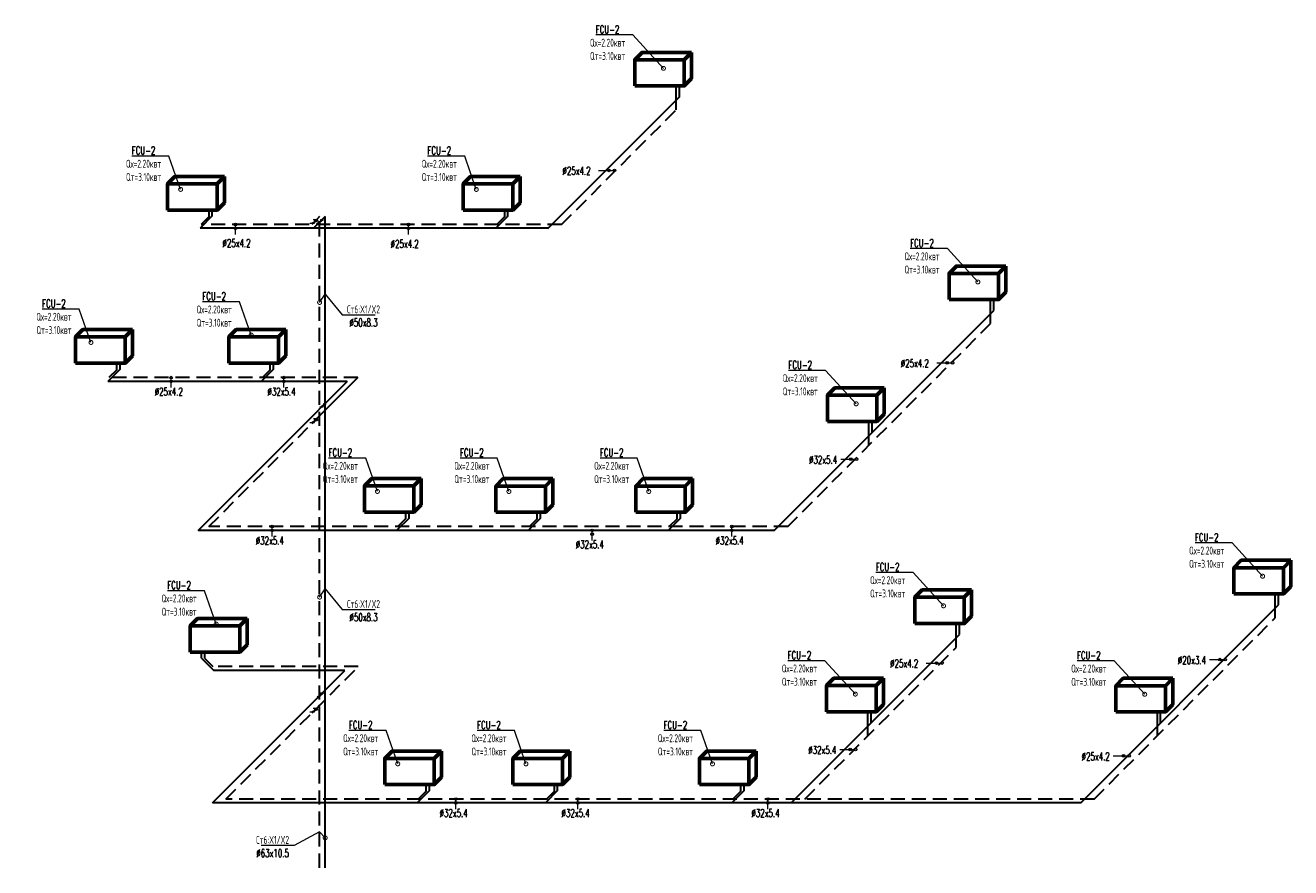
# Model space of a CAD drawing. Header units: inches. Extents: x 8001 to 766003, y -84601 to 563258.
# Tile 45 of 188: x 231502 to 260161, y 232384 to 251456. Entities that reach past the tile are written whole.
import ezdxf
from ezdxf import colors
from ezdxf.entities.mleader import LeaderData, LeaderLine
from ezdxf.math import Vec2, Vec3

# ---------------------------------------------------------------- set-up
doc = ezdxf.new("R2010")
doc.units = ezdxf.units.IN
doc.header["$MEASUREMENT"] = 0
doc.linetypes.add('CONTINOUS', pattern=[0])
doc.linetypes.add('HIDDEN', pattern=[9.525, 6.35, -3.175])
for name, color, linetype, lineweight in [('Fancoil', 4, 'Continuous', 60), ('SGM-M-400-TEXT', 140, 'CONTINOUS', 20), ('SGM-M-500-11-HI-TEXT', 11, 'CONTINOUS', 20), ('SGM-M-500-9-HI-EQM', 150, 'CONTINOUS', 20), ('SGM-M-700-5-HVAC-WS-CWS-FCU', 32, 'CONTINOUS', 30), ('SGM-M-700-6-HVAC-WS-CWR-FCU', 141, 'HIDDEN', 30), ('ОВ', 250, 'Continuous', 25)]:
    doc.layers.add(name, color=color, linetype=linetype, lineweight=lineweight)
doc.styles.add('SGM_MKN', font='romans.shx', dxfattribs={"width": 0.65, "height": 100})

# ---------------------------------------------------------------- blocks, each defined once
blk = doc.blocks.new('flaid 54512')
at = {"layer": 'ОВ', "color": 0, "lineweight": 60}
blk.add_lwpolyline([(1359433, -675694), (1359267, -675861), (1358146, -675861), (1358312, -675694)], close=True, dxfattribs=at)
for points in [[(1359433, -675694), (1359433, -676287)], [(1358146, -675861), (1358146, -676454)], [(1359267, -675861), (1359267, -676454)], [(1359433, -676287), (1359433, -676287), (1359267, -676454), (1358146, -676454)]]:
    blk.add_lwpolyline(points, dxfattribs=at)
blk = doc.blocks.new('_DotSmall')
at = {"color": 0, "linetype": 'ByBlock', "const_width": 0.5}
blk.add_lwpolyline([(-0.0625, 0, 1), (0.0625, 0, 1)], format="xyb", close=True, dxfattribs=at)

msp = doc.modelspace()

# ---------------------------------------------------------------- linework, layer by layer
at = {"layer": 'SGM-M-500-11-HI-TEXT', "color": 5, "ltscale": 30}
for p, q in [((244487.967, 248170.992, -80), (244844.281, 248170.992, -80)), ((236259.554, 246717.396, -80), (236259.554, 246944.676, -80)), ((240178.553, 246717.418, -80), (240178.553, 246944.697, -80)), ((252148.748, 243811.838, -40), (252505.062, 243811.838, -40)), ((234802.554, 243251.736, -40), (234802.554, 243479.015, -40)), ((237357.054, 243251.736, -40), (237357.054, 243479.015, -40)), ((249969.763, 241633.385, -40), (250326.077, 241633.385, -40)), ((237091.554, 239878.789, -40), (237091.554, 240106.068, -40)), ((244339.054, 239793.959, -40), (244339.054, 240021.238, -40)), ((247507.054, 239878.825, -40), (247507.054, 240106.104, -40)), ((251908.697, 237016.961, -40), (252265.01, 237016.961, -40)), ((258322.785, 237094.093, -40), (258679.099, 237094.093, -40)), ((249951.656, 235060.592, -40), (250307.97, 235060.592, -40)), ((256143.8, 234915.64, -40), (256500.114, 234915.64, -40)), ((241254.553, 233710.858, -40), (241254.553, 233938.137, -40)), ((244017.053, 233710.873, -40), (244017.053, 233938.152, -40)), ((248318.053, 233710.894, -40), (248318.053, 233938.173, -40))]:
    msp.add_line(p, q, dxfattribs=at)
for centre in [(244719.879, 248170.992, -80), (244844.281, 248170.992, -80), (236259.553, 246859.825, -80), (236259.554, 246944.676, -80), (240178.553, 246944.697, -80), (240178.553, 246859.846, -80), (252380.66, 243811.838, -40), (252505.062, 243811.838, -40), (234802.553, 243394.164, -40), (234802.554, 243479.015, -40), (237357.053, 243394.164, -40), (237357.054, 243479.015, -40), (250201.675, 241633.385, -40), (250326.077, 241633.385, -40), (237091.554, 240106.068, -40), (237091.554, 240021.217, -40), (244339.054, 240021.238, -40), (244339.054, 239936.387, -40), (247507.053, 240021.253, -40), (247507.054, 240106.104, -40), (252140.608, 237016.961, -40), (252265.01, 237016.961, -40), (258554.697, 237094.093, -40), (258679.099, 237094.093, -40), (250183.568, 235060.592, -40), (250307.97, 235060.592, -40), (256375.712, 234915.64, -40), (256500.114, 234915.64, -40), (241254.553, 233938.137, -40), (241254.553, 233853.286, -40), (244017.053, 233938.152, -40), (244017.053, 233853.301, -40), (248318.053, 233938.173, -40), (248318.053, 233853.322, -40)]:
    msp.add_circle(centre, 30, dxfattribs=at)
at = {"layer": 'SGM-M-500-9-HI-EQM', "ltscale": 30}
for p, q in [((238129.386, 247053.404, -80), (238025.386, 247053.404, -80)), ((238056.7, 247064.717, -80), (238034.072, 247042.09, -80)), ((238057.788, 247013.806, -80), (238129.386, 247053.404, -80)), ((238057.788, 247013.806, -80), (238065.386, 247053.404, -80)), ((238110.592, 246974.208, -80), (238253.788, 247053.404, -80)), ((238132.746, 247020.296, -80), (238136.515, 247039.942, -80)), ((238189.788, 247053.404, -80), (238174.592, 246974.208, -80)), ((238253.788, 247053.404, -80), (238189.788, 247053.404, -80)), ((237946.19, 246974.208, -80), (238050.19, 246974.208, -80)), ((237986.19, 246974.208, -80), (238057.788, 247013.806, -80)), ((238050.19, 246974.208, -80), (238057.788, 247013.806, -80)), ((238055.432, 247001.527, -80), (238113.947, 247018.366, -80)), ((238116.303, 247030.645, -80), (238057.788, 247013.806, -80)), ((238174.592, 246974.208, -80), (238110.592, 246974.208, -80)), ((238113.947, 247018.366, -80), (238116.303, 247030.645, -80)), ((238115.125, 247024.506, -80), (238134.63, 247030.119, -80)), ((238173.102, 242807.063, -80), (238316.298, 242886.259, -80)), ((238237.102, 242807.063, -80), (238173.102, 242807.063, -80)), ((238252.298, 242886.259, -80), (238237.102, 242807.063, -80)), ((238316.298, 242886.259, -80), (238252.298, 242886.259, -80)), ((237946.7, 242465.342, -80), (238050.7, 242465.342, -80)), ((237986.7, 242465.342, -80), (238058.298, 242504.94, -80)), ((238129.896, 242544.538, -80), (238025.896, 242544.538, -80)), ((238057.21, 242555.851, -80), (238034.583, 242533.224, -80)), ((238050.7, 242465.342, -80), (238058.298, 242504.94, -80)), ((238055.942, 242492.661, -80), (238114.457, 242509.5, -80)), ((238058.298, 242504.94, -80), (238129.896, 242544.538, -80)), ((238058.298, 242504.94, -80), (238065.896, 242544.538, -80)), ((238116.813, 242521.779, -80), (238058.298, 242504.94, -80)), ((238114.457, 242509.5, -80), (238116.813, 242521.779, -80)), ((238115.635, 242515.64, -80), (238135.14, 242521.253, -80)), ((238133.256, 242511.43, -80), (238137.025, 242531.076, -80)), ((238111.904, 236253.434, -80), (238255.1, 236332.63, -80)), ((238175.904, 236253.434, -80), (238111.904, 236253.434, -80)), ((238191.1, 236332.63, -80), (238175.904, 236253.434, -80)), ((238255.1, 236332.63, -80), (238191.1, 236332.63, -80)), ((237946.26, 235910.489, -80), (238050.26, 235910.489, -80)), ((237986.26, 235910.489, -80), (238057.858, 235950.087, -80)), ((238129.456, 235989.685, -80), (238025.456, 235989.685, -80)), ((238056.77, 236000.999, -80), (238034.143, 235978.371, -80)), ((238050.26, 235910.489, -80), (238057.858, 235950.087, -80)), ((238055.502, 235937.808, -80), (238114.018, 235954.648, -80)), ((238057.858, 235950.087, -80), (238129.456, 235989.685, -80)), ((238057.858, 235950.087, -80), (238065.456, 235989.685, -80)), ((238116.374, 235966.926, -80), (238057.858, 235950.087, -80)), ((238114.018, 235954.648, -80), (238116.374, 235966.926, -80)), ((238115.196, 235960.787, -80), (238134.701, 235966.4, -80))]:
    msp.add_line(p, q, dxfattribs=at)
for centre in [(238182.19, 247013.806, -80), (238244.7, 242846.661, -80), (238183.502, 236293.032, -80)]:
    msp.add_ellipse(centre, major_axis=(27.029, 11.196), ratio=0.414213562, start_param=1.570796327, end_param=7.853981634, dxfattribs=at)
at = {"layer": 'SGM-M-700-5-HVAC-WS-CWS-FCU', "ltscale": 500}
for p, q in [((246316.236, 249832.086, -80), (246316.236, 250082.103, -80)), ((243340.135, 246857.16, -80), (246316.236, 249833.313, -80)), ((235736.84, 247138.443, -80), (235459.054, 246860.663, -80)), ((235736.84, 247138.443, -80), (235736.84, 247271.834, -80)), ((238291.998, 247123.614, -80), (238221.788, 247053.404, -80)), ((238293.802, 232383.731, -80), (238291.998, 247123.614, -80)), ((242433.988, 247137.638, -80), (242156.202, 246859.858, -80)), ((242433.988, 247137.638, -80), (242433.988, 247271.03, -80)), ((243342.838, 246859.864, -80), (235459.054, 246860.663, -80)), ((238142.592, 246974.208, -80), (238028.107, 246859.722, -80)), ((253437.6, 244995.311, -40), (253437.6, 245245.328, -40)), ((248460.93, 240018.555, -40), (253437.6, 244995.311, -40)), ((233651.329, 243672.912, -40), (233372.554, 243394.143, -40)), ((233651.329, 243672.913, -40), (233651.329, 243806.304, -40)), ((237125.553, 243672.836, -80), (236846.778, 243394.067, -80)), ((237125.554, 243672.837, -80), (237125.554, 243806.228, -80)), ((238792.2, 243394.16, -40), (233372.554, 243394.143, -40)), ((238792.2, 243394.16, -80), (238284.298, 242886.259, -80)), ((235419.23, 240021.191, -40), (238147.859, 242749.82, -80)), ((238205.102, 242807.063, -80), (238090.617, 242692.577, -80)), ((250679.888, 242237.552, -40), (250679.888, 242487.569, -40)), ((240193.892, 240299.897, -40), (239916.106, 240022.118, -40)), ((240193.892, 240299.898, -40), (240193.892, 240433.289, -40)), ((243172.34, 240299.01, -40), (242894.554, 240021.23, -40)), ((243172.34, 240299.01, -40), (243172.34, 240432.402, -40)), ((246339.34, 240299.026, -40), (246061.554, 240021.247, -40)), ((246339.34, 240299.027, -40), (246339.34, 240432.418, -40)), ((248463.634, 240021.259, -40), (235419.231, 240021.191, -40)), ((259885.94, 238333.147, -40), (259885.94, 238583.164, -40)), ((255408.359, 233853.363, -40), (259885.94, 238333.147, -40)), ((252659.887, 237662.433, -40), (252659.887, 237912.451, -40)), ((248847.43, 233850.624, -40), (252659.887, 237663.147, -40)), ((235496.357, 237130.403, -40), (235496.357, 237263.794, -40)), ((235496.357, 237130.402, -40), (235775.053, 236851.712, -40)), ((235743.73, 233853.26, -40), (238742.202, 236851.732, -40)), ((238742.202, 236851.732, -40), (235775.053, 236851.712, -40)), ((238143.904, 236253.434, -80), (238029.419, 236138.949, -80)), ((238293.31, 236402.84, -80), (238223.1, 236332.63, -80)), ((250661.781, 235664.759, -40), (250661.781, 235914.776, -40)), ((257215.201, 235661.093, -40), (257215.201, 235911.111, -40)), ((240654.392, 234131.968, -40), (240654.392, 234265.359, -40)), ((243558.84, 234131.079, -40), (243558.84, 234264.471, -40)), ((247782.34, 234131.096, -40), (247782.34, 234264.487, -40)), ((240654.392, 234131.967, -40), (240376.606, 233854.187, -40)), ((243558.84, 234131.079, -40), (243281.054, 233853.299, -40)), ((247782.34, 234131.095, -40), (247504.554, 233853.316, -40)), ((255408.359, 233853.363, -40), (235743.593, 233853.26, -40))]:
    msp.add_line(p, q, dxfattribs=at)
at = {"layer": 'SGM-M-700-6-HVAC-WS-CWR-FCU', "ltscale": 500}
for p, q in [((246242.091, 249539.684, -80), (246242.091, 250082.103, -80)), ((235662.695, 247124.297, -80), (235483.002, 246944.608, -80)), ((235662.695, 247124.298, -80), (235662.695, 247271.834, -80)), ((238167.596, 247123.614, -80), (238097.386, 247053.404, -80)), ((242359.843, 247123.492, -80), (242180.15, 246943.803, -80)), ((242359.843, 247123.493, -80), (242359.843, 247271.029, -80)), ((238018.19, 246974.208, -80), (237988.555, 246944.573, -80)), ((253363.455, 244702.909, -40), (253363.455, 245245.328, -40)), ((233577.184, 243658.767, -40), (233397.407, 243478.994, -40)), ((233577.184, 243658.768, -40), (233577.184, 243806.303, -40)), ((237051.408, 243658.691, -80), (236871.632, 243478.918, -80)), ((237051.409, 243658.692, -80), (237051.409, 243806.227, -80)), ((239032.374, 243479.015, -80), (238097.896, 242544.538, -80)), ((238018.7, 242465.342, -80), (237989.065, 242435.707, -80)), ((250605.743, 241943.204, -40), (250605.743, 242487.568, -40)), ((240119.746, 240285.752, -40), (239940.054, 240106.063, -40)), ((240119.747, 240285.753, -40), (240119.747, 240433.288, -40)), ((243098.195, 240284.864, -40), (242918.502, 240105.175, -40)), ((243098.195, 240284.865, -40), (243098.195, 240432.401, -40)), ((246265.195, 240284.881, -40), (246085.502, 240105.192, -40)), ((246265.195, 240284.882, -40), (246265.195, 240432.417, -40)), ((259811.795, 238041.475, -40), (259811.795, 238583.163, -40)), ((252585.742, 237370.032, -40), (252585.742, 237912.45, -40)), ((235569.361, 237116.273, -40), (235749.054, 236936.585, -40)), ((235570.502, 237116.258, -40), (235570.502, 237263.793, -40)), ((238018.26, 235910.489, -80), (237988.626, 235880.854, -80)), ((238167.666, 236059.895, -80), (238097.456, 235989.685, -80)), ((250587.636, 235370.411, -40), (250587.636, 235914.776, -40)), ((257141.056, 235369.421, -40), (257141.056, 235911.11, -40)), ((240580.247, 234117.823, -40), (240580.247, 234265.358, -40)), ((243484.695, 234116.934, -40), (243484.695, 234264.47, -40)), ((247708.195, 234116.951, -40), (247708.195, 234264.486, -40)), ((240580.246, 234117.821, -40), (240400.554, 233938.133, -40)), ((243484.695, 234116.933, -40), (243305.002, 233937.245, -40)), ((247708.194, 234116.95, -40), (247528.502, 233937.261, -40))]:
    msp.add_line(p, q, dxfattribs=at)
at = {"layer": 'SGM-M-700-6-HVAC-WS-CWR-FCU', "ltscale": 50}
for p, q in [((243648.758, 246944.715, -80), (246242.091, 249539.684, -80)), ((238167.596, 232383.715, -80), (238167.596, 247123.614, -80)), ((243648.758, 246944.715, -80), (235483.065, 246944.671, -80)), ((248769.554, 240106.111, -40), (253363.455, 244702.909, -40)), ((239032.374, 243479.015, -40), (233397.428, 243479.015, -40)), ((235659.284, 240106.04, -40), (237989.065, 242435.707, -80)), ((248769.554, 240106.111, -40), (235659.284, 240106.04, -40)), ((255710.554, 233938.215, -40), (259811.795, 238041.475, -40)), ((249156.054, 233938.18, -40), (252585.742, 237370.032, -40)), ((239044.396, 236936.585, -40), (235749.054, 236936.585, -40)), ((236045.784, 233938.109, -40), (239044.396, 236936.585, -40)), ((255710.554, 233938.215, -40), (236045.784, 233938.109, -40))]:
    msp.add_line(p, q, dxfattribs=at)

# ---------------------------------------------------------------- block references
at = {"layer": 'Fancoil', "color": 0, "lineweight": 25}
for p in [(-1112841.28, 926535.758, -120), (-1123420.676, 923725.489, -120), (-1116723.528, 923724.684, -120), (-1105719.916, 921698.983, -80), (-1125506.186, 920259.959, -80), (-1122031.962, 920259.883, -120), (-1108477.627, 918941.224, -80), (-1118963.624, 916886.944, -80), (-1115985.175, 916886.056, -80), (-1112818.176, 916886.073, -80), (-1099271.575, 915036.819, -80), (-1106497.628, 914366.106, -80), (-1122907.462, 913717.448, -80), (-1108495.734, 912368.431, -80), (-1101942.315, 912364.765, -80), (-1118503.124, 910719.014, -80), (-1115598.676, 910718.125, -80), (-1111375.176, 910718.142, -80)]:
    msp.add_blockref('flaid 54512', p, dxfattribs=at)

# ---------------------------------------------------------------- texts
at = {"layer": 'SGM-M-500-11-HI-TEXT', "color": 5, "ltscale": 30, "style": 'SGM_MKN', "width": 0.65}
for s, p in [('%%C25x4.2', (243668.589, 248071.965, -80)), ('%%C25x4.2', (235968.666, 246434.314, -40)), ('%%C25x4.2', (239776.666, 246415.799, -40)), ('%%C25x4.2', (251329.37, 243712.811, -40)), ('%%C25x4.2', (234432.705, 243071.298, -40)), ('%%C32x5.4', (236987.205, 243071.298, -40)), ('%%C32x5.4', (249252.577, 241530.457, -40)), ('%%C32x5.4', (236721.705, 239698.351, -40)), ('%%C32x5.4', (247137.205, 239698.387, -40)), ('%%C32x5.4', (243969.205, 239613.521, -40)), ('%%C25x4.2', (251089.319, 236917.934, -40)), ('%%C20x3.4', (257605.599, 236991.165, -40)), ('%%C32x5.4', (249234.47, 234957.664, -40)), ('%%C25x4.2', (255426.614, 234812.712, -40)), ('%%C32x5.4', (240884.705, 233530.42, -40)), ('%%C32x5.4', (243647.205, 233530.435, -40)), ('%%C32x5.4', (247948.205, 233530.456, -40))]:
    msp.add_text(s, height=180, dxfattribs=at).set_placement(p)

# ---------------------------------------------------------------- leaders
at = {"layer": 'SGM-M-400-TEXT', "color": 7, "ltscale": 30, "true_color": 0xffffff}
ml = msp.add_multileader_mtext('Standard', dxfattribs=at)
ml.set_content('\\A1;{\\C255;\\c16777215;FCU-2\\PQх=2.20квт\\PQт=3.10квт}', color=5, style='SGM_MKN')
ml.set_leader_properties(lineweight=18)
ml.set_arrow_properties(name='DOTSMALL')
ml.build(insert=Vec2(0, 0))
ml.multileader.update_dxf_attribs({"text_left_attachment_type": 6, "text_right_attachment_type": 6, "dogleg_length": 0, "arrow_head_size": 180})
ctx = ml.context
ctx.base_point, ctx.char_height, ctx.arrow_head_size, ctx.plane_origin = Vec3(244113.058, 251236.336, -40), 180, 180, Vec3(350910.896, 394276.724, -40)
ctx.left_attachment, ctx.right_attachment, ctx.text_align_type = 6, 6, 1
notes = []
notes.append((ctx, [(1, (1, 1, 0), (245264.773, 251236.336, -40), (-1, 0), 0, [(0, [(245955.931, 250481.169, -40)], 0, [])])]))
ctx.mtext.insert, ctx.mtext.width, ctx.mtext.defined_height, ctx.mtext.alignment, ctx.mtext.flow_direction = Vec3(244688.916, 251452.336, -40), 830.20237, 239.92, 2, 5
ml = msp.add_multileader_mtext('Standard', dxfattribs=at)
ml.set_content('\\A1;{\\C255;\\c16777215;FCU-2\\PQх=2.20квт\\PQт=3.10квт}', color=5, style='SGM_MKN')
ml.set_leader_properties(lineweight=18)
ml.set_arrow_properties(name='DOTSMALL')
ml.build(insert=Vec2(0, 0))
ml.multileader.update_dxf_attribs({"text_left_attachment_type": 6, "text_right_attachment_type": 6, "dogleg_length": 0, "arrow_head_size": 180})
ctx = ml.context
ctx.base_point, ctx.char_height, ctx.arrow_head_size, ctx.plane_origin = Vec3(233604.615, 248496.018, -40), 180, 180, Vec3(339974.962, 391536.407, -40)
ctx.left_attachment, ctx.right_attachment, ctx.text_align_type = 6, 6, 1
notes.append((ctx, [(1, (1, 1, 0), (234756.329, 248496.018, -40), (-1, 0), 0, [(0, [(235019.997, 247740.852, -40)], 0, [])])]))
ctx.mtext.insert, ctx.mtext.width, ctx.mtext.defined_height, ctx.mtext.alignment, ctx.mtext.flow_direction = Vec3(234180.472, 248712.018, -40), 830.20237, 239.92, 2, 5
ml = msp.add_multileader_mtext('Standard', dxfattribs=at)
ml.set_content('\\A1;{\\C255;\\c16777215;FCU-2\\PQх=2.20квт\\PQт=3.10квт}', color=5, style='SGM_MKN')
ml.set_leader_properties(lineweight=18)
ml.set_arrow_properties(name='DOTSMALL')
ml.build(insert=Vec2(0, 0))
ml.multileader.update_dxf_attribs({"text_left_attachment_type": 6, "text_right_attachment_type": 6, "dogleg_length": 0, "arrow_head_size": 180})
ctx = ml.context
ctx.base_point, ctx.char_height, ctx.arrow_head_size, ctx.plane_origin = Vec3(240301.763, 248495.213, -40), 180, 180, Vec3(346672.11, 391535.602, -40)
ctx.left_attachment, ctx.right_attachment, ctx.text_align_type = 6, 6, 1
notes.append((ctx, [(1, (1, 1, 0), (241453.478, 248495.213, -40), (-1, 0), 0, [(0, [(241717.145, 247740.047, -40)], 0, [])])]))
ctx.mtext.insert, ctx.mtext.width, ctx.mtext.defined_height, ctx.mtext.alignment, ctx.mtext.flow_direction = Vec3(240877.62, 248711.213, -40), 830.20237, 239.92, 2, 5
ml = msp.add_multileader_mtext('Standard', dxfattribs=at)
ml.set_content('\\A1;{\\C255;\\c16777215;FCU-2\\PQх=2.20квт\\PQт=3.10квт}', color=5, style='SGM_MKN')
ml.set_leader_properties(lineweight=18)
ml.set_arrow_properties(name='DOTSMALL')
ml.build(insert=Vec2(0, 0))
ml.multileader.update_dxf_attribs({"text_left_attachment_type": 6, "text_right_attachment_type": 6, "dogleg_length": 0, "arrow_head_size": 180})
ctx = ml.context
ctx.base_point, ctx.char_height, ctx.arrow_head_size, ctx.plane_origin = Vec3(251234.422, 246399.561), 180, 180, Vec3(358032.26, 389439.949)
ctx.left_attachment, ctx.right_attachment, ctx.text_align_type = 6, 6, 1
notes.append((ctx, [(1, (1, 1, 0), (252386.136, 246399.561), (-1, 0), 0, [(0, [(253077.295, 245644.394)], 0, [])])]))
ctx.mtext.insert, ctx.mtext.width, ctx.mtext.defined_height, ctx.mtext.alignment, ctx.mtext.flow_direction = Vec3(251810.279, 246615.561), 830.20237, 239.92, 2, 5
ml = msp.add_multileader_mtext('Standard', dxfattribs=at)
ml.set_content('\\A1;{\\C255;\\c16777215;FCU-2\\PQх=2.20квт\\PQт=3.10квт}', color=5, style='SGM_MKN')
ml.set_leader_properties(lineweight=18)
ml.set_arrow_properties(name='DOTSMALL')
ml.build(insert=Vec2(0, 0))
ml.multileader.update_dxf_attribs({"text_left_attachment_type": 6, "text_right_attachment_type": 6, "dogleg_length": 0, "arrow_head_size": 180})
ctx = ml.context
ctx.base_point, ctx.char_height, ctx.arrow_head_size, ctx.plane_origin = Vec3(235203.371, 245196.694, -80), 180, 180, Vec3(341573.718, 388237.082, -80)
ctx.left_attachment, ctx.right_attachment, ctx.text_align_type = 6, 6, 1
notes.append((ctx, [(1, (1, 1, 0), (236355.086, 245196.694, -80), (-1, 0), 0, [(0, [(236618.753, 244441.527, -80)], 0, [])])]))
ctx.mtext.insert, ctx.mtext.width, ctx.mtext.defined_height, ctx.mtext.alignment, ctx.mtext.flow_direction = Vec3(235779.229, 245412.694, -80), 830.20237, 239.92, 2, 5
at = {"layer": 'SGM-M-400-TEXT', "color": 5, "ltscale": 30}
ml = msp.add_multileader_mtext('Standard', dxfattribs=at)
ml.set_content('\\A1;Ст6:X1/X2\\PØ50x8.3', color=5, style='SGM_MKN')
ml.set_leader_properties(lineweight=18)
ml.set_arrow_properties(name='DOTSMALL')
ml.build(insert=Vec2(0, 0))
ml.multileader.update_dxf_attribs({"text_left_attachment_type": 6, "text_right_attachment_type": 6, "dogleg_length": 0, "arrow_head_size": 180})
ctx = ml.context
ctx.base_point, ctx.char_height, ctx.arrow_head_size, ctx.plane_origin = Vec3(238675.554, 244899.715, -40), 180, 180, Vec3(130688.109, 378939.142, -40)
ctx.left_attachment, ctx.right_attachment, ctx.text_align_type = 6, 6, 1
notes.append((ctx, [(0, (1, 1, 0), (238675.554, 244899.715, -40), (1, 0), 0, [(3, [(238167.596, 245181.715, -40), (238292.213, 245366.216, -40)], 0, [])])]))
ctx.mtext.insert, ctx.mtext.width, ctx.mtext.alignment, ctx.mtext.flow_direction = Vec3(239162.268, 245115.715, -40), 1466.7327, 2, 5
at = {"layer": 'SGM-M-400-TEXT', "color": 7, "ltscale": 30, "true_color": 0xffffff}
ml = msp.add_multileader_mtext('Standard', dxfattribs=at)
ml.set_content('\\A1;{\\C255;\\c16777215;FCU-2\\PQх=2.20квт\\PQт=3.10квт}', color=5, style='SGM_MKN')
ml.set_leader_properties(lineweight=18)
ml.set_arrow_properties(name='DOTSMALL')
ml.build(insert=Vec2(0, 0))
ml.multileader.update_dxf_attribs({"text_left_attachment_type": 6, "text_right_attachment_type": 6, "dogleg_length": 0, "arrow_head_size": 180})
ctx = ml.context
ctx.base_point, ctx.char_height, ctx.arrow_head_size, ctx.plane_origin = Vec3(231574.174, 245030.488), 180, 180, Vec3(337944.521, 388070.876)
ctx.left_attachment, ctx.right_attachment, ctx.text_align_type = 6, 6, 1
notes.append((ctx, [(1, (1, 1, 0), (232725.888, 245030.488), (-1, 0), 0, [(0, [(232989.556, 244275.321)], 0, [])])]))
ctx.mtext.insert, ctx.mtext.width, ctx.mtext.defined_height, ctx.mtext.alignment, ctx.mtext.flow_direction = Vec3(232150.031, 245246.488), 830.20237, 239.92, 2, 5
ml = msp.add_multileader_mtext('Standard', dxfattribs=at)
ml.set_content('\\A1;{\\C255;\\c16777215;FCU-2\\PQх=2.20квт\\PQт=3.10квт}', color=5, style='SGM_MKN')
ml.set_leader_properties(lineweight=18)
ml.set_arrow_properties(name='DOTSMALL')
ml.build(insert=Vec2(0, 0))
ml.multileader.update_dxf_attribs({"text_left_attachment_type": 6, "text_right_attachment_type": 6, "dogleg_length": 0, "arrow_head_size": 180})
ctx = ml.context
ctx.base_point, ctx.char_height, ctx.arrow_head_size, ctx.plane_origin = Vec3(248476.711, 243641.802), 180, 180, Vec3(355274.549, 386682.19)
ctx.left_attachment, ctx.right_attachment, ctx.text_align_type = 6, 6, 1
notes.append((ctx, [(1, (1, 1, 0), (249628.425, 243641.802), (-1, 0), 0, [(0, [(250319.584, 242886.635)], 0, [])])]))
ctx.mtext.insert, ctx.mtext.width, ctx.mtext.defined_height, ctx.mtext.alignment, ctx.mtext.flow_direction = Vec3(249052.568, 243857.802), 830.20237, 239.92, 2, 5
ml = msp.add_multileader_mtext('Standard', dxfattribs=at)
ml.set_content('\\A1;{\\C255;\\c16777215;FCU-2\\PQх=2.20квт\\PQт=3.10квт}', color=5, style='SGM_MKN')
ml.set_leader_properties(lineweight=18)
ml.set_arrow_properties(name='DOTSMALL')
ml.build(insert=Vec2(0, 0))
ml.multileader.update_dxf_attribs({"text_left_attachment_type": 6, "text_right_attachment_type": 6, "dogleg_length": 0, "arrow_head_size": 180})
ctx = ml.context
ctx.base_point, ctx.char_height, ctx.arrow_head_size, ctx.plane_origin = Vec3(238061.667, 241657.473), 180, 180, Vec3(344432.014, 384697.861)
ctx.left_attachment, ctx.right_attachment, ctx.text_align_type = 6, 6, 1
notes.append((ctx, [(1, (1, 1, 0), (239213.381, 241657.473), (-1, 0), 0, [(0, [(239477.049, 240902.307)], 0, [])])]))
ctx.mtext.insert, ctx.mtext.width, ctx.mtext.defined_height, ctx.mtext.alignment, ctx.mtext.flow_direction = Vec3(238637.524, 241873.473), 830.20237, 239.92, 2, 5
ml = msp.add_multileader_mtext('Standard', dxfattribs=at)
ml.set_content('\\A1;{\\C255;\\c16777215;FCU-2\\PQх=2.20квт\\PQт=3.10квт}', color=5, style='SGM_MKN')
ml.set_leader_properties(lineweight=18)
ml.set_arrow_properties(name='DOTSMALL')
ml.build(insert=Vec2(0, 0))
ml.multileader.update_dxf_attribs({"text_left_attachment_type": 6, "text_right_attachment_type": 6, "dogleg_length": 0, "arrow_head_size": 180})
ctx = ml.context
ctx.base_point, ctx.char_height, ctx.arrow_head_size, ctx.plane_origin = Vec3(241040.115, 241656.585), 180, 180, Vec3(347410.462, 384696.974)
ctx.left_attachment, ctx.right_attachment, ctx.text_align_type = 6, 6, 1
notes.append((ctx, [(1, (1, 1, 0), (242191.83, 241656.585), (-1, 0), 0, [(0, [(242455.497, 240901.419)], 0, [])])]))
ctx.mtext.insert, ctx.mtext.width, ctx.mtext.defined_height, ctx.mtext.alignment, ctx.mtext.flow_direction = Vec3(241615.973, 241872.585), 830.20237, 239.92, 2, 5
ml = msp.add_multileader_mtext('Standard', dxfattribs=at)
ml.set_content('\\A1;{\\C255;\\c16777215;FCU-2\\PQх=2.20квт\\PQт=3.10квт}', color=5, style='SGM_MKN')
ml.set_leader_properties(lineweight=18)
ml.set_arrow_properties(name='DOTSMALL')
ml.build(insert=Vec2(0, 0))
ml.multileader.update_dxf_attribs({"text_left_attachment_type": 6, "text_right_attachment_type": 6, "dogleg_length": 0, "arrow_head_size": 180})
ctx = ml.context
ctx.base_point, ctx.char_height, ctx.arrow_head_size, ctx.plane_origin = Vec3(244207.115, 241656.602), 180, 180, Vec3(350577.462, 384696.99)
ctx.left_attachment, ctx.right_attachment, ctx.text_align_type = 6, 6, 1
notes.append((ctx, [(1, (1, 1, 0), (245358.83, 241656.602), (-1, 0), 0, [(0, [(245622.497, 240901.435)], 0, [])])]))
ctx.mtext.insert, ctx.mtext.width, ctx.mtext.defined_height, ctx.mtext.alignment, ctx.mtext.flow_direction = Vec3(244782.972, 241872.602), 830.20237, 239.92, 2, 5
ml = msp.add_multileader_mtext('Standard', dxfattribs=at)
ml.set_content('\\A1;{\\C255;\\c16777215;FCU-2\\PQх=2.20квт\\PQт=3.10квт}', color=5, style='SGM_MKN')
ml.set_leader_properties(lineweight=18)
ml.set_arrow_properties(name='DOTSMALL')
ml.build(insert=Vec2(0, 0))
ml.multileader.update_dxf_attribs({"text_left_attachment_type": 6, "text_right_attachment_type": 6, "dogleg_length": 0, "arrow_head_size": 180})
ctx = ml.context
ctx.base_point, ctx.char_height, ctx.arrow_head_size, ctx.plane_origin = Vec3(257682.763, 239737.397), 180, 180, Vec3(364480.601, 382777.785)
ctx.left_attachment, ctx.right_attachment, ctx.text_align_type = 6, 6, 1
notes.append((ctx, [(1, (1, 1, 0), (258834.477, 239737.397), (-1, 0), 0, [(0, [(259525.636, 238982.23)], 0, [])])]))
ctx.mtext.insert, ctx.mtext.width, ctx.mtext.defined_height, ctx.mtext.alignment, ctx.mtext.flow_direction = Vec3(258258.62, 239953.397), 830.20237, 239.92, 2, 5
ml = msp.add_multileader_mtext('Standard', dxfattribs=at)
ml.set_content('\\A1;{\\C255;\\c16777215;FCU-2\\PQх=2.20квт\\PQт=3.10квт}', color=5, style='SGM_MKN')
ml.set_leader_properties(lineweight=18)
ml.set_arrow_properties(name='DOTSMALL')
ml.build(insert=Vec2(0, 0))
ml.multileader.update_dxf_attribs({"text_left_attachment_type": 6, "text_right_attachment_type": 6, "dogleg_length": 0, "arrow_head_size": 180})
ctx = ml.context
ctx.base_point, ctx.char_height, ctx.arrow_head_size, ctx.plane_origin = Vec3(250456.709, 239066.683), 180, 180, Vec3(357254.547, 382107.072)
ctx.left_attachment, ctx.right_attachment, ctx.text_align_type = 6, 6, 1
notes.append((ctx, [(1, (1, 1, 0), (251608.424, 239066.683), (-1, 0), 0, [(0, [(252299.582, 238311.517)], 0, [])])]))
ctx.mtext.insert, ctx.mtext.width, ctx.mtext.defined_height, ctx.mtext.alignment, ctx.mtext.flow_direction = Vec3(251032.567, 239282.683), 830.20237, 239.92, 2, 5
ml = msp.add_multileader_mtext('Standard', dxfattribs=at)
ml.set_content('\\A1;{\\C255;\\c16777215;FCU-2\\PQх=2.20квт\\PQт=3.10квт}', color=5, style='SGM_MKN')
ml.set_leader_properties(lineweight=18)
ml.set_arrow_properties(name='DOTSMALL')
ml.build(insert=Vec2(0, 0))
ml.multileader.update_dxf_attribs({"text_left_attachment_type": 6, "text_right_attachment_type": 6, "dogleg_length": 0, "arrow_head_size": 180})
ctx = ml.context
ctx.base_point, ctx.char_height, ctx.arrow_head_size, ctx.plane_origin = Vec3(234409.371, 238654.251, -80), 180, 180, Vec3(340779.718, 381694.639, -80)
ctx.left_attachment, ctx.right_attachment, ctx.text_align_type = 6, 6, 1
notes.append((ctx, [(1, (1, 1, 0), (235561.086, 238654.251, -80), (-1, 0), 0, [(0, [(235824.753, 237899.084, -80)], 0, [])])]))
ctx.mtext.insert, ctx.mtext.width, ctx.mtext.defined_height, ctx.mtext.alignment, ctx.mtext.flow_direction = Vec3(234985.228, 238870.251, -80), 830.20237, 239.92, 2, 5
at = {"layer": 'SGM-M-400-TEXT', "color": 5, "ltscale": 30}
ml = msp.add_multileader_mtext('Standard', dxfattribs=at)
ml.set_content('\\A1;Ст6:X1/X2\\PØ50x8.3', color=5, style='SGM_MKN')
ml.set_leader_properties(lineweight=18)
ml.set_arrow_properties(name='DOTSMALL')
ml.build(insert=Vec2(0, 0))
ml.multileader.update_dxf_attribs({"text_left_attachment_type": 6, "text_right_attachment_type": 6, "dogleg_length": 0, "arrow_head_size": 180})
ctx = ml.context
ctx.base_point, ctx.char_height, ctx.arrow_head_size, ctx.plane_origin = Vec3(238676.37, 238227.213, -80), 180, 180, Vec3(130688.926, 372266.639, -80)
ctx.left_attachment, ctx.right_attachment, ctx.text_align_type = 6, 6, 1
notes.append((ctx, [(0, (1, 1, 0), (238676.37, 238227.213, -80), (1, 0), 0, [(3, [(238168.413, 238509.213, -80), (238293.03, 238693.713, -80)], 0, [])])]))
ctx.mtext.insert, ctx.mtext.width, ctx.mtext.alignment, ctx.mtext.flow_direction = Vec3(239163.085, 238443.213, -80), 1466.7327, 2, 5
at = {"layer": 'SGM-M-400-TEXT', "color": 7, "ltscale": 30, "true_color": 0xffffff}
ml = msp.add_multileader_mtext('Standard', dxfattribs=at)
ml.set_content('\\A1;{\\C255;\\c16777215;FCU-2\\PQх=2.20квт\\PQт=3.10квт}', color=5, style='SGM_MKN')
ml.set_leader_properties(lineweight=18)
ml.set_arrow_properties(name='DOTSMALL')
ml.build(insert=Vec2(0, 0))
ml.multileader.update_dxf_attribs({"text_left_attachment_type": 6, "text_right_attachment_type": 6, "dogleg_length": 0, "arrow_head_size": 180})
ctx = ml.context
ctx.base_point, ctx.char_height, ctx.arrow_head_size, ctx.plane_origin = Vec3(248458.604, 237069.009), 180, 180, Vec3(355256.442, 380109.397)
ctx.left_attachment, ctx.right_attachment, ctx.text_align_type = 6, 6, 1
notes.append((ctx, [(1, (1, 1, 0), (249610.318, 237069.009), (-1, 0), 0, [(0, [(250301.477, 236313.842)], 0, [])])]))
ctx.mtext.insert, ctx.mtext.width, ctx.mtext.defined_height, ctx.mtext.alignment, ctx.mtext.flow_direction = Vec3(249034.461, 237285.009), 830.20237, 239.92, 2, 5
ml = msp.add_multileader_mtext('Standard', dxfattribs=at)
ml.set_content('\\A1;{\\C255;\\c16777215;FCU-2\\PQх=2.20квт\\PQт=3.10квт}', color=5, style='SGM_MKN')
ml.set_leader_properties(lineweight=18)
ml.set_arrow_properties(name='DOTSMALL')
ml.build(insert=Vec2(0, 0))
ml.multileader.update_dxf_attribs({"text_left_attachment_type": 6, "text_right_attachment_type": 6, "dogleg_length": 0, "arrow_head_size": 180})
ctx = ml.context
ctx.base_point, ctx.char_height, ctx.arrow_head_size, ctx.plane_origin = Vec3(255012.023, 237065.343), 180, 180, Vec3(361809.861, 380105.731)
ctx.left_attachment, ctx.right_attachment, ctx.text_align_type = 6, 6, 1
notes.append((ctx, [(1, (1, 1, 0), (256163.737, 237065.343), (-1, 0), 0, [(0, [(256854.896, 236310.176)], 0, [])])]))
ctx.mtext.insert, ctx.mtext.width, ctx.mtext.defined_height, ctx.mtext.alignment, ctx.mtext.flow_direction = Vec3(255587.88, 237281.343), 830.20237, 239.92, 2, 5
ml = msp.add_multileader_mtext('Standard', dxfattribs=at)
ml.set_content('\\A1;{\\C255;\\c16777215;FCU-2\\PQх=2.20квт\\PQт=3.10квт}', color=5, style='SGM_MKN')
ml.set_leader_properties(lineweight=18)
ml.set_arrow_properties(name='DOTSMALL')
ml.build(insert=Vec2(0, 0))
ml.multileader.update_dxf_attribs({"text_left_attachment_type": 6, "text_right_attachment_type": 6, "dogleg_length": 0, "arrow_head_size": 180})
ctx = ml.context
ctx.base_point, ctx.char_height, ctx.arrow_head_size, ctx.plane_origin = Vec3(238522.167, 235489.543), 180, 180, Vec3(344892.514, 378529.931)
ctx.left_attachment, ctx.right_attachment, ctx.text_align_type = 6, 6, 1
notes.append((ctx, [(1, (1, 1, 0), (239673.881, 235489.543), (-1, 0), 0, [(0, [(239937.549, 234734.376)], 0, [])])]))
ctx.mtext.insert, ctx.mtext.width, ctx.mtext.defined_height, ctx.mtext.alignment, ctx.mtext.flow_direction = Vec3(239098.024, 235705.543), 830.20237, 239.92, 2, 5
ml = msp.add_multileader_mtext('Standard', dxfattribs=at)
ml.set_content('\\A1;{\\C255;\\c16777215;FCU-2\\PQх=2.20квт\\PQт=3.10квт}', color=5, style='SGM_MKN')
ml.set_leader_properties(lineweight=18)
ml.set_arrow_properties(name='DOTSMALL')
ml.build(insert=Vec2(0, 0))
ml.multileader.update_dxf_attribs({"text_left_attachment_type": 6, "text_right_attachment_type": 6, "dogleg_length": 0, "arrow_head_size": 180})
ctx = ml.context
ctx.base_point, ctx.char_height, ctx.arrow_head_size, ctx.plane_origin = Vec3(241426.615, 235488.655), 180, 180, Vec3(347796.962, 378529.043)
ctx.left_attachment, ctx.right_attachment, ctx.text_align_type = 6, 6, 1
notes.append((ctx, [(1, (1, 1, 0), (242578.329, 235488.655), (-1, 0), 0, [(0, [(242841.997, 234733.488)], 0, [])])]))
ctx.mtext.insert, ctx.mtext.width, ctx.mtext.defined_height, ctx.mtext.alignment, ctx.mtext.flow_direction = Vec3(242002.472, 235704.655), 830.20237, 239.92, 2, 5
ml = msp.add_multileader_mtext('Standard', dxfattribs=at)
ml.set_content('\\A1;{\\C255;\\c16777215;FCU-2\\PQх=2.20квт\\PQт=3.10квт}', color=5, style='SGM_MKN')
ml.set_leader_properties(lineweight=18)
ml.set_arrow_properties(name='DOTSMALL')
ml.build(insert=Vec2(0, 0))
ml.multileader.update_dxf_attribs({"text_left_attachment_type": 6, "text_right_attachment_type": 6, "dogleg_length": 0, "arrow_head_size": 180})
ctx = ml.context
ctx.base_point, ctx.char_height, ctx.arrow_head_size, ctx.plane_origin = Vec3(245650.115, 235488.671), 180, 180, Vec3(352020.462, 378529.059)
ctx.left_attachment, ctx.right_attachment, ctx.text_align_type = 6, 6, 1
notes.append((ctx, [(1, (1, 1, 0), (246801.829, 235488.671), (-1, 0), 0, [(0, [(247065.497, 234733.505)], 0, [])])]))
ctx.mtext.insert, ctx.mtext.width, ctx.mtext.defined_height, ctx.mtext.alignment, ctx.mtext.flow_direction = Vec3(246225.972, 235704.671), 830.20237, 239.92, 2, 5
at = {"layer": 'SGM-M-400-TEXT', "color": 5, "ltscale": 30}
ml = msp.add_multileader_mtext('Standard', dxfattribs=at)
ml.set_content('\\A1;Ст6:X1/X2\\PØ63x10.5', color=5, style='SGM_MKN')
ml.set_leader_properties(lineweight=18)
ml.set_arrow_properties(name='DOTSMALL')
ml.build(insert=Vec2(0, 0))
ml.multileader.update_dxf_attribs({"text_left_attachment_type": 6, "text_right_attachment_type": 6, "dogleg_length": 0, "arrow_head_size": 180})
ctx = ml.context
ctx.base_point, ctx.char_height, ctx.arrow_head_size, ctx.plane_origin = Vec3(236616.816, 232886.924, -80), 180, 180, Vec3(131255.921, 368769.123, -80)
ctx.left_attachment, ctx.right_attachment, ctx.text_align_type = 6, 6, 1
notes.append((ctx, [(1, (1, 1, 0), (237590.244, 232886.924, -80), (-1, 0), 0, [(3, [(238293.719, 233059.717, -80), (238167.596, 233195.715, -80)], 0, [])])]))
ctx.mtext.insert, ctx.mtext.width, ctx.mtext.alignment, ctx.mtext.flow_direction = Vec3(237103.53, 233102.924, -80), 1624.78178, 2, 5
for ctx, leaders in notes:
    for number, flags, end, landing, length, lines in leaders:
        leader = LeaderData()
        leader.index, (leader.has_last_leader_line, leader.has_dogleg_vector, leader.attachment_direction) = number, flags
        leader.last_leader_point, leader.dogleg_vector, leader.dogleg_length = Vec3(end), Vec3(landing), length
        for number, points, colour, breaks in lines:
            line = LeaderLine()
            line.index, line.vertices, line.color, line.breaks = number, Vec3.list(points), colors.encode_raw_color(colour), breaks
            leader.lines.append(line)
        ctx.leaders.append(leader)

doc.saveas('drawing.dxf')
